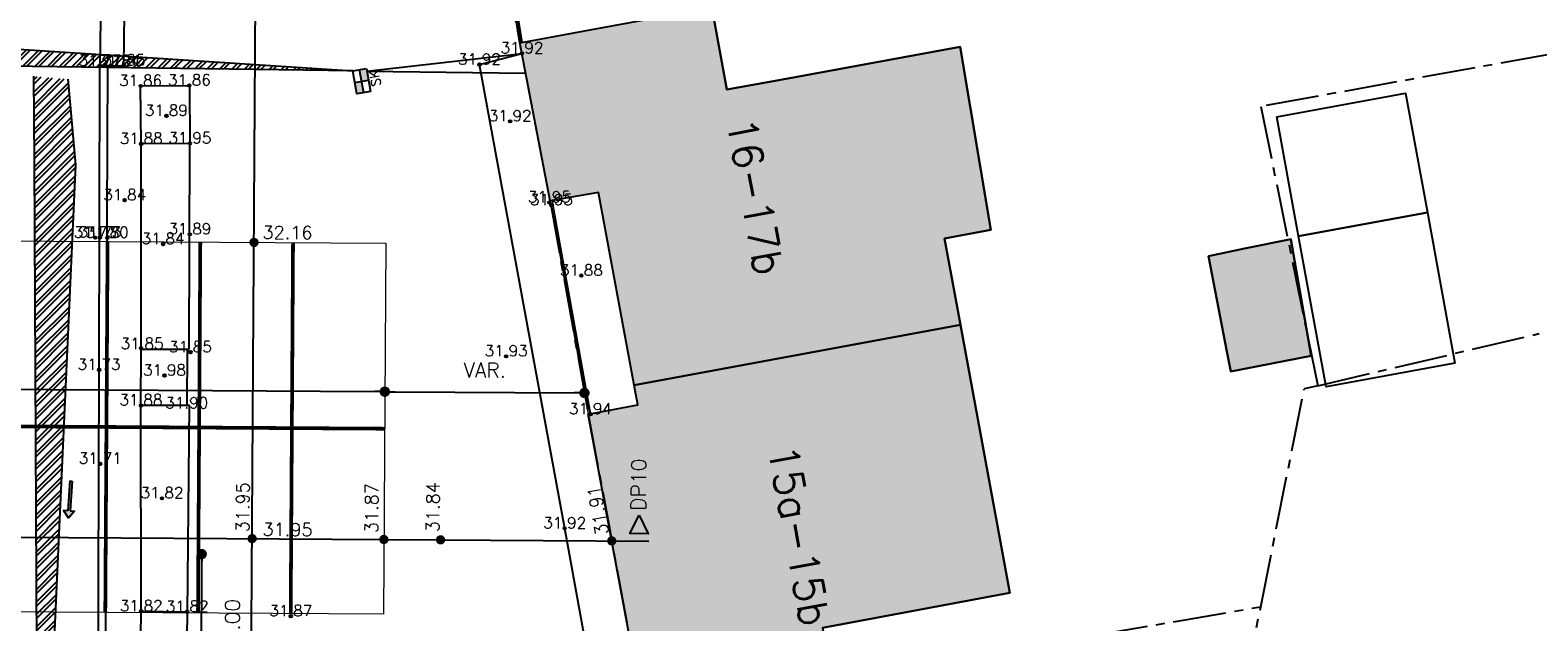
# Model space of a CAD drawing. Header units: metres. Extents: x 202952 to 203755, y 348879 to 349702.
# Tile 51 of 82: x 203360 to 203400, y 349390 to 349406. Entities that reach past the tile are written whole.
import ezdxf
from ezdxf.enums import TextEntityAlignment as Align

# ---------------------------------------------------------------- set-up
doc = ezdxf.new("R2010")
doc.units = ezdxf.units.M
doc.linetypes.add('1-200 CENTER', pattern=[4.28625, 2.8575, -0.47625, 0.47625, -0.47625])
doc.linetypes.add('PH 1-1 STREEP', pattern=[2, 1, -1])
for name, color, linetype in [('bgt.onbegroeidterreindeel', 252, 'Continuous'), ('PH-BEST-BEBOUWING', 1, 'Continuous'), ('PH-BEST-BEBOUWING-ARCERING', 254, 'Continuous'), ('PH-BEST-HUISNUMMER', 7, 'Continuous'), ('PH-BEST-KADASTRALE-GRENS', 240, '1-200 CENTER'), ('PH-INM-HOOGTE', 20, 'Continuous'), ('PH-INM-HOOGTEPUNT', 20, 'Continuous'), ('PH-INM-KANTVERHARDING', 253, 'Continuous'), ('PH-NIEUW-AAND-DPROF', 1, 'Continuous'), ('PH-NIEUW-AFWATERINGSPROFIEL', 7, 'Continuous'), ('PH-NIEUW-HOOGTES', 170, 'Continuous'), ('PH-NIEUW-MAATVOERING', 2, 'Continuous'), ('PH-RIO-KOLK', 7, 'Continuous')]:
    doc.layers.add(name, color=color, linetype=linetype)
doc.layers.add('PH-NIEUW-AFSCHEIDING MATERIAAL PARKEERVAK', color=115, linetype='PH 1-1 STREEP', transparency=0.5)
for name, color, linetype, lineweight in [('PH-NIEUW-AFSCHEIDING PARKEERVAK MAATVOERING', 115, 'Continuous', 5), ('PH-NIEUW-OPSLUITBAND-10', 115, 'Continuous', 18), ('PH-NIEUW-OPSLUITBAND-6', 115, 'Continuous', 30)]:
    doc.layers.add(name, color=color, linetype=linetype, lineweight=lineweight)
doc.styles.add('1-200', font='romans.shx', dxfattribs={"height": 0.4})
doc.styles.add('ISO', font='ISO')
doc.styles.add('ROMANS', font='romans.shx')
doc.dimstyles.new('BEMATING200', dxfattribs={"dimtxt": 0.4, "dimasz": 0.28, "dimexe": 0.5, "dimexo": 0.1, "dimgap": 0.4, "dimtad": 1, "dimlfac": -0.1, "dimzin": 0, "dimdsep": 46, "dimtxsty": '1-200', "dimblk": 'DOT', "dimcen": 0.09, "dimclrd": 8, "dimclre": 8, "dimclrt": 256, "dimadec": 3, "dimazin": 0, "dimtfac": 1, "dimtmove": 2, "dimatfit": 3, "dimfxl": 1, "dimtolj": 1, "dimtzin": 0, "dimarcsym": 0})

# ---------------------------------------------------------------- blocks, each defined once
blk = doc.blocks.new('MARKER', base_point=(45, 10))
at = {"color": 0}
for radius in [0.35, 0.25]:
    blk.add_circle((45, 10), radius, dxfattribs=at)
at = {"color": 0, "style": 'ISO'}
blk.add_attdef('MARKER', (45.6, 10), '', height=0.9, dxfattribs=at)
blk = doc.blocks.new('*U44')
h = blk.add_hatch(color=256)
h.paths.add_polyline_path([(0, 0.374), (-0.315, 0.374), (-0.315, 0.187), (0, 0.187)])
h.paths.add_polyline_path([(0, 0.187), (0, 0), (0.315, 0), (0.315, 0.187)])
blk.add_lwpolyline([(0.315, 0), (-0.315, 0), (-0.315, 0.374), (0.315, 0.374)], close=True)
for points in [[(-0.315, 0.374), (0, 0.374), (0, 0)], [(-0.315, 0.187), (0.315, 0.187)]]:
    blk.add_lwpolyline(points)
at = {"style": 'ROMANS'}
blk.add_attdef('SK', (-0.201, -0.307), '', height=0.25, dxfattribs=at)
blk = doc.blocks.new('AFWATERINGSPIJL')
at = {"ltscale": 0.5}
blk.add_hatch(color=256, dxfattribs=at).paths.add_polyline_path([(-0.058, 0.239), (-0.132, 0.151), (-0.75, 0.671), (-0.789, 0.625), (-0.171, 0.105), (-0.245, 0.016), (0, 0)])
for points in [[(-0.75, 0.671), (-0.789, 0.625)], [(-0.789, 0.625), (-0.171, 0.105)], [(-0.75, 0.671), (-0.132, 0.151)], [(-0.171, 0.105), (-0.245, 0.016), (0, 0)], [(-0.132, 0.151), (-0.058, 0.239), (0, 0)]]:
    blk.add_lwpolyline(points, dxfattribs=at)
blk = doc.blocks.new('_Dot')
at = {"color": 0, "linetype": 'ByBlock', "lineweight": -2}
blk.add_line((-0.5, 0), (-1, 0), dxfattribs=at)
at = {"color": 0, "linetype": 'ByBlock', "const_width": 0.5}
blk.add_lwpolyline([(-0.25, 0, 1), (0.25, 0, 1)], format="xyb", close=True, dxfattribs=at)
blk = doc.blocks.new('*D101')
at = {"layer": 'Defpoints', "color": 0, "transparency": 16777216}
for p in [(203341.775, 349396.136), (203369.275, 349395.963), (203369.275, 349395.963)]:
    blk.add_point(p, dxfattribs=at)
at = {"layer": 'PH-NIEUW-MAATVOERING', "color": 8, "lineweight": -2, "transparency": 16777216}
blk.add_line((203342.055, 349396.134), (203368.995, 349395.965), dxfattribs=at)
at = {"layer": 'PH-NIEUW-MAATVOERING', "color": 8, "lineweight": -2, "transparency": 16777216, "xscale": 0.28, "yscale": 0.28, "zscale": 0.28}
for p, rotation in [((203341.775, 349396.136), 179.6402103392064), ((203369.275, 349395.963), 359.6402103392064)]:
    blk.add_blockref('_Dot', p, dxfattribs=dict(at, rotation=rotation))
at = {"layer": 'PH-NIEUW-MAATVOERING', "transparency": 16777216, "insert": (203355.529, 349396.649), "char_height": 0.4, "attachment_point": 5, "rotation": 359.6402, "style": '1-200'}
blk.add_mtext('\\A1;27.50', dxfattribs=at)
blk = doc.blocks.new('*D102')
at = {"layer": 'Defpoints', "color": 0, "transparency": 16777216}
for p in [(203369.275, 349395.963), (203374.658, 349395.929), (203374.658, 349395.929)]:
    blk.add_point(p, dxfattribs=at)
at = {"layer": 'PH-NIEUW-MAATVOERING', "color": 8, "lineweight": -2, "transparency": 16777216}
blk.add_line((203369.555, 349395.961), (203374.378, 349395.931), dxfattribs=at)
at = {"layer": 'PH-NIEUW-MAATVOERING', "color": 8, "lineweight": -2, "transparency": 16777216, "xscale": 0.28, "yscale": 0.28, "zscale": 0.28}
for p, rotation in [((203369.275, 349395.963), 179.6402103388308), ((203374.658, 349395.929), 359.6402103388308)]:
    blk.add_blockref('_Dot', p, dxfattribs=dict(at, rotation=rotation))
at = {"layer": 'PH-NIEUW-MAATVOERING', "transparency": 16777216, "insert": (203371.97, 349396.546), "char_height": 0.4, "attachment_point": 5, "rotation": 359.6402, "style": '1-200'}
blk.add_mtext('\\A1;VAR.', dxfattribs=at)
blk = doc.blocks.new('*D116')
at = {"layer": 'Defpoints', "color": 0, "transparency": 16777216}
for p in [(203364.337, 349391.585), (203364.305, 349386.585), (203364.305, 349386.585)]:
    blk.add_point(p, dxfattribs=at)
at = {"layer": 'PH-NIEUW-MAATVOERING', "color": 8, "lineweight": -2, "transparency": 16777216}
blk.add_line((203364.335, 349391.305), (203364.307, 349386.865), dxfattribs=at)
at = {"layer": 'PH-NIEUW-MAATVOERING', "color": 8, "lineweight": -2, "transparency": 16777216, "xscale": 0.28, "yscale": 0.28, "zscale": 0.28}
for p, rotation in [((203364.337, 349391.585), 89.64021033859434), ((203364.305, 349386.585), 269.6402103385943)]:
    blk.add_blockref('_Dot', p, dxfattribs=dict(at, rotation=rotation))
at = {"layer": 'PH-NIEUW-MAATVOERING', "transparency": 16777216, "insert": (203365.165, 349389.777), "char_height": 0.4, "attachment_point": 5, "rotation": 89.6402, "style": '1-200'}
blk.add_mtext('\\A1;5.00', dxfattribs=at)

msp = doc.modelspace()

# ---------------------------------------------------------------- hatches: boundary and pattern name
at = {"layer": 'PH-BEST-BEBOUWING-ARCERING'}
for points in [[(203384.369, 349400.095), (203385.615, 349400.331), (203384.793, 349405.263), (203380.001, 349404.383), (203378.498, 349404.107), (203378.092, 349406.32), (203374.858, 349405.726), (203372.913, 349405.368), (203373.73, 349401.11), (203375.04, 349401.33), (203376.003, 349396.136), (203384.798, 349397.763)], [(203372.914, 349405.368), (203373.731, 349401.11), (203375.041, 349401.33), (203376.004, 349396.136), (203384.799, 349397.763), (203384.37, 349400.095), (203385.616, 349400.331), (203384.794, 349405.263), (203378.499, 349404.107), (203378.093, 349406.32), (203374.859, 349405.726)], [(203393.706, 349400.073), (203392.46, 349399.826), (203391.485, 349399.617), (203391.98, 349397.051), (203392.087, 349396.505), (203394.259, 349396.928)], [(203386.125, 349390.542), (203384.798, 349397.763), (203376.003, 349396.136), (203376.1, 349395.61), (203374.76, 349395.36), (203376.42, 349386.41), (203381.515, 349387.351), (203381.074, 349389.599)], [(203374.761, 349395.36), (203376.421, 349386.41), (203381.516, 349387.351), (203381.075, 349389.599), (203386.126, 349390.542), (203384.799, 349397.763), (203376.004, 349396.136), (203376.101, 349395.61)]]:
    msp.add_hatch(color=256, dxfattribs=at).paths.add_polyline_path(points)
at = {"layer": 'PH-NIEUW-AFWATERINGSPROFIEL', "ltscale": 0.2, "transparency": 33554687}
h = msp.add_hatch(dxfattribs=at)
h.set_pattern_fill('ANSI32', color=252, scale=0.025)
h.paths.add_polyline_path([(203368.41, 349404.611), (203339.831, 349405.002), (203351.778, 349405.696)])
h = msp.add_hatch(dxfattribs=at)
h.set_pattern_fill('ANSI32', color=252, scale=0.025)
h.paths.add_polyline_path([(203359.802, 349404.47), (203359.817, 349402.192), (203359.923, 349379.557), (203360.942, 349402.084), (203360.735, 349404.389)])

# ---------------------------------------------------------------- linework, layer by layer
at = {"layer": 'bgt.onbegroeidterreindeel'}
for p, q in [((203378.498, 349404.107), (203378.092, 349406.32)), ((203384.793, 349405.263), (203380.001, 349404.383)), ((203385.615, 349400.331), (203384.793, 349405.263)), ((203380.001, 349404.383), (203378.498, 349404.107)), ((203384.369, 349400.095), (203385.615, 349400.331)), ((203384.798, 349397.763), (203384.369, 349400.095)), ((203386.125, 349390.542), (203384.798, 349397.763)), ((203381.074, 349389.599), (203386.125, 349390.542))]:
    msp.add_line(p, q, dxfattribs=at)
msp.add_lwpolyline([(203391.98, 349397.051), (203392.087, 349396.505), (203394.259, 349396.928), (203393.706, 349400.073), (203392.46, 349399.826), (203391.485, 349399.617), (203391.98, 349397.051)], close=True, dxfattribs=at)
at = {"layer": 'PH-BEST-BEBOUWING'}
for points in [[(203373.73, 349401.11), (203372.913, 349405.368), (203374.858, 349405.726), (203378.092, 349406.32), (203378.498, 349404.107), (203380.001, 349404.383), (203384.793, 349405.263), (203385.615, 349400.331), (203384.369, 349400.095), (203384.798, 349397.763), (203376.003, 349396.136), (203375.04, 349401.33), (203373.73, 349401.11)], [(203393.331, 349403.377), (203396.803, 349404.01), (203397.39, 349400.793), (203393.918, 349400.159), (203393.331, 349403.377)], [(203398.131, 349396.73), (203394.658, 349396.097), (203393.918, 349400.159), (203397.39, 349400.793), (203398.131, 349396.73)], [(203391.98, 349397.051), (203391.485, 349399.617), (203392.46, 349399.826), (203393.706, 349400.073), (203394.259, 349396.928), (203392.087, 349396.505), (203391.98, 349397.051)], [(203374.76, 349395.36), (203376.1, 349395.61), (203376.003, 349396.136), (203384.798, 349397.763), (203386.125, 349390.542), (203381.074, 349389.599), (203381.515, 349387.351), (203376.42, 349386.41), (203374.76, 349395.36)]]:
    msp.add_lwpolyline(points, close=True, dxfattribs=at)
at = {"layer": 'PH-BEST-KADASTRALE-GRENS', "ltscale": 0.5}
for p, q in [((203394.436, 349396.124), (203400.407, 349397.53)), ((203394.436, 349396.124), (203394.066, 349396.036)), ((203392.895, 349390.164), (203394.066, 349396.036))]:
    msp.add_line(p, q, dxfattribs=at)
for points in [[(203374.51, 349407.645), (203372.547, 349407.334), (203372.92, 349405.33), (203373.73, 349401.11), (203374.76, 349395.36), (203376.42, 349386.41), (203376.669, 349385.055)], [(203407.388, 349404.882), (203407.102, 349406.216), (203392.896, 349403.653), (203394.436, 349396.124)], [(203382.218, 349386.654), (203384.207, 349388.673), (203392.895, 349390.164)], [(203388.307, 349368.216), (203390.539, 349380.571), (203392.46, 349387.97), (203392.895, 349390.164)]]:
    msp.add_lwpolyline(points, dxfattribs=at)
at = {"layer": 'PH-INM-KANTVERHARDING'}
for p, q in [((203361.624, 349406.884), (203361.591, 349404.749)), ((203363.997, 349397.105), (203364.021, 349402.658)), ((203362.7, 349395.592), (203362.706, 349397.11)), ((203362.706, 349397.11), (203363.997, 349397.105)), ((203363.942, 349397.105), (203363.937, 349395.587)), ((203364.012, 349395.587), (203362.7, 349395.592)), ((203363.953, 349389.992), (203364.012, 349395.587))]:
    msp.add_line(p, q, dxfattribs=at)
at = {"layer": 'PH-INM-KANTVERHARDING', "flags": 128}
for points in [[(203361.591, 349404.749), (203362.239, 349404.756), (203362.268, 349406.87), (203361.624, 349406.884)], [(203364.17, 349376.729), (203376.595, 349376.737), (203375.501, 349384.696), (203374.126, 349392.278), (203371.827, 349404.782), (203372.975, 349405.086)], [(203362.706, 349397.11), (203362.706, 349402.645)], [(203374.821, 349395.357), (203373.769, 349400.992)], [(203362.706, 349390.042), (203362.7, 349395.592)]]:
    msp.add_lwpolyline(points, dxfattribs=at)
msp.add_lwpolyline([(203366.319, 349369.963, -0.214736), (203362.722, 349371.564, -0.211559), (203361.53, 349375.26), (203361.539, 349385.028), (203361.57, 349396.553), (203361.591, 349404.749)], format="xyb", dxfattribs=at)
at = {"layer": 'PH-INM-KANTVERHARDING'}
msp.add_lwpolyline([(203366.364, 349370.164, -0.217373), (203362.872, 349371.697, -0.212145), (203361.73, 349375.249), (203361.739, 349385.028), (203361.77, 349396.552), (203361.809, 349404.751)], format="xyb", dxfattribs=at)
at = {"layer": 'PH-INM-KANTVERHARDING', "flags": 128}
for points in [[(203364.021, 349402.658), (203362.706, 349402.645), (203362.69, 349404.206), (203364.005, 349404.219)], [(203363.929, 349388.647), (203362.69, 349388.662), (203362.706, 349390.042), (203363.945, 349390.027)]]:
    msp.add_lwpolyline(points, close=True, dxfattribs=at)
at = {"layer": 'PH-NIEUW-AAND-DPROF', "elevation": 31.931}
msp.add_lwpolyline([(203365.495, 349360.053), (203365.939, 349430.51)], dxfattribs=at)
at = {"layer": 'PH-NIEUW-AAND-DPROF', "color": 7}
msp.add_lwpolyline([(203376.134, 349392.636), (203376.378, 349392.134), (203375.878, 349392.138)], close=True, dxfattribs=at)
at = {"layer": 'PH-NIEUW-AAND-DPROF'}
msp.add_lwpolyline([(203336.551, 349392.184), (203376.394, 349391.934)], dxfattribs=at)
at = {"layer": 'PH-NIEUW-AFSCHEIDING MATERIAAL PARKEERVAK', "ltscale": 0.2, "transparency": 33554687, "const_width": 0.1}
for points in [[(203361.8, 349400.012), (203361.737, 349390.012)], [(203364.3, 349399.996), (203364.237, 349389.996)], [(203366.8, 349399.98), (203366.737, 349389.98)], [(203341.769, 349395.137), (203369.269, 349394.965)]]:
    msp.add_lwpolyline(points, dxfattribs=at)
at = {"layer": 'PH-NIEUW-AFSCHEIDING PARKEERVAK MAATVOERING', "lineweight": 13}
for p, q in [((203341.801, 349400.137), (203369.3, 349399.965)), ((203369.3, 349399.965), (203369.237, 349389.965)), ((203369.237, 349389.965), (203341.738, 349390.137))]:
    msp.add_line(p, q, dxfattribs=at)
at = {"layer": 'PH-NIEUW-AFWATERINGSPROFIEL', "ltscale": 0.08}
msp.add_line((203368.791, 349404.605), (203373.071, 349404.547), dxfattribs=at)
for points in [[(203368.791, 349404.605), (203372.975, 349405.086)], [(203359.802, 349404.47), (203359.817, 349402.192), (203359.923, 349379.557), (203360.942, 349402.084), (203360.735, 349404.389)]]:
    msp.add_lwpolyline(points, dxfattribs=at)
msp.add_polyline3d([(203368.41, 349404.611, 0), (203339.831, 349405.002, 0), (203351.778, 349405.696, 31.931)], close=True, dxfattribs=at)
at = {"layer": 'PH-NIEUW-HOOGTES', "const_width": 0.125, "elevation": 31.931}
for points in [[(203365.705, 349400.033, 1), (203365.79, 349399.941, 1)], [(203365.654, 349392.046, 1), (203365.74, 349391.955, 1)], [(203365.654, 349392.046, 1), (203365.74, 349391.955, 1)]]:
    msp.add_lwpolyline(points, format="xyb", close=True, dxfattribs=at)
at = {"layer": 'PH-NIEUW-HOOGTES', "const_width": 0.125}
for points in [[(203369.207, 349392.024, 1), (203369.293, 349391.933, 1)], [(203370.737, 349392.014, 1), (203370.822, 349391.923, 1)], [(203375.352, 349391.985, 1), (203375.437, 349391.894, 1)]]:
    msp.add_lwpolyline(points, format="xyb", close=True, dxfattribs=at)
at = {"layer": 'PH-NIEUW-OPSLUITBAND-10'}
for points in [[(203373.73, 349401.11), (203374.76, 349395.36)], [(203373.789, 349401.121), (203374.819, 349395.371)]]:
    msp.add_lwpolyline(points, dxfattribs=at)
at = {"layer": 'PH-NIEUW-OPSLUITBAND-6'}
for points in [[(203372.913, 349405.368), (203372.6, 349407.342)], [(203372.972, 349405.377), (203372.659, 349407.352)]]:
    msp.add_lwpolyline(points, dxfattribs=at)

# ---------------------------------------------------------------- block references
at = {"layer": 'PH-INM-HOOGTEPUNT', "xscale": 0.1, "yscale": 0.1, "zscale": 0.1}
for p in [(203372.975, 349405.086, 31.917), (203361.591, 349404.749, 31.772), (203362.239, 349404.756, 31.848), (203371.827, 349404.782, 31.916), (203362.69, 349404.206, 31.864), (203364.005, 349404.219, 31.864), (203363.386, 349403.401, 31.891), (203372.654, 349403.253, 31.922), (203362.706, 349402.645, 31.883), (203364.021, 349402.658, 31.946), (203362.261, 349401.125, 31.844), (203373.713, 349401.066, 31.947), (203373.769, 349400.992, 31.951), (203364.018, 349400.206, 31.887), (203361.467, 349400.115, 31.732), (203361.596, 349400.12, 31.727), (203361.791, 349400.111, 31.802), (203363.296, 349399.944, 31.845), (203374.576, 349399.093, 31.881), (203362.698, 349397.138, 31.851), (203364.033, 349397.027, 31.855), (203372.547, 349396.917, 31.926), (203361.57, 349396.553, 31.729), (203363.334, 349396.398, 31.977), (203362.7, 349395.592, 31.879), (203374.821, 349395.357, 31.942), (203361.602, 349394.021, 31.708), (203363.268, 349393.088, 31.817), (203374.126, 349392.278, 31.922), (203362.706, 349390.042, 31.821), (203363.945, 349390.027, 31.821), (203366.741, 349389.911, 31.871)]:
    msp.add_blockref('MARKER', p, dxfattribs=at)
at = {"layer": 'PH-NIEUW-AFWATERINGSPROFIEL', "xscale": -1, "rotation": 45.92458800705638}
msp.add_blockref('AFWATERINGSPIJL', (203360.744, 349392.552), dxfattribs=at)
at = {"layer": 'PH-RIO-KOLK', "rotation": 100.1547989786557}
msp.add_blockref('*U44', (203368.834, 349404.367), dxfattribs=at).add_auto_attribs({'SK': 'SK'})

# ---------------------------------------------------------------- texts
at = {"layer": 'PH-BEST-HUISNUMMER', "style": 'ROMANS'}
for s, p in [('16-17b', (203379.264, 349401.228)), ('15a-15b', (203380.443, 349392.087))]:
    msp.add_text(s, height=0.8, rotation=280.5, dxfattribs=at).set_placement(p, align=Align.MIDDLE_CENTER)
at = {"layer": 'PH-INM-HOOGTE', "style": 'ROMANS'}
for s, p in [('31.77', (203361.591, 349404.749)), ('31.85', (203362.239, 349404.756)), ('31.92', (203371.827, 349404.782)), ('31.92', (203372.975, 349405.086)), ('31.84', (203362.108, 349404.733)), ('31.86', (203362.69, 349404.206)), ('31.86', (203364.005, 349404.219)), ('31.89', (203363.386, 349403.401)), ('31.92', (203372.654, 349403.253)), ('31.88', (203362.706, 349402.645)), ('31.95', (203364.021, 349402.658)), ('31.84', (203362.261, 349401.125)), ('31.95', (203373.713, 349401.066)), ('31.95', (203373.769, 349400.992)), ('31.73', (203361.467, 349400.115)), ('31.73', (203361.596, 349400.12)), ('31.80', (203361.791, 349400.111)), ('31.84', (203363.296, 349399.944)), ('31.89', (203364.018, 349400.206)), ('31.88', (203374.576, 349399.093)), ('31.85', (203362.731, 349397.111)), ('31.85', (203364.033, 349397.027)), ('31.93', (203372.547, 349396.917)), ('31.73', (203361.57, 349396.553)), ('31.98', (203363.334, 349396.398)), ('31.88', (203362.7, 349395.592)), ('31.90', (203363.934, 349395.512)), ('31.94', (203374.821, 349395.357)), ('31.71', (203361.602, 349394.021)), ('31.82', (203363.268, 349393.088)), ('31.92', (203374.126, 349392.278)), ('31.82', (203362.706, 349390.042)), ('31.82', (203363.945, 349390.027)), ('31.87', (203366.741, 349389.911))]:
    msp.add_text(s, height=0.3, dxfattribs=at).set_placement(p, align=Align.CENTER)
at = {"layer": 'PH-NIEUW-AAND-DPROF', "color": 2, "insert": (203375.912, 349392.754), "char_height": 0.4, "attachment_point": 1, "rotation": 89.5, "style": 'ROMANS'}
msp.add_mtext_dynamic_manual_height_columns('DP10', width=2.25123, gutter_width=8.75, heights=[0], dxfattribs=at)
at = {"layer": 'PH-NIEUW-HOOGTES', "style": 'ROMANS'}
for s, rotation, p in [('32.16', 359.6402, (203365.975, 349400.083, 31.931)), ('31.95', 89.6402, (203365.615, 349392.173, 31.931)), ('31.87', 89.6402, (203369.09, 349392.148)), ('31.84', 89.6402, (203370.742, 349392.173)), ('31.91', 100.568, (203375.317, 349392.134)), ('31.95', 359.6402, (203365.977, 349392.077, 31.931))]:
    msp.add_text(s, height=0.35, rotation=rotation, dxfattribs=at).set_placement(p)

# ---------------------------------------------------------------- dimensions: what is measured, and where the dimension line sits
at = {"layer": 'PH-NIEUW-MAATVOERING'}
dim = msp.add_aligned_dim(p1=(203341.775, 349396.136), p2=(203369.275, 349395.963), distance=0, dimstyle='BEMATING200', override={"dimtad": 3, "dimse1": 1, "dimse2": 1}, dxfattribs=at)
dim.commit()
dim.dimension.update_dxf_attribs({"geometry": '*D101', "text_midpoint": (203355.529, 349396.649)})
dim = msp.add_aligned_dim(p1=(203369.275, 349395.963), p2=(203374.658, 349395.929), distance=0, text='VAR.', dimstyle='BEMATING200', override={"dimtad": 3, "dimse1": 1, "dimse2": 1}, dxfattribs=at)
dim.commit()
dim.dimension.update_dxf_attribs({"geometry": '*D102', "text_midpoint": (203371.97, 349396.546)})
dim = msp.add_linear_dim(base=(203364.305, 349386.585, -31.931), p1=(203364.337, 349391.585, -31.931), p2=(203364.305, 349386.585, -31.931), angle=269.6402, dimstyle='BEMATING200', override={"dimtad": 3, "dimse1": 1, "dimse2": 1}, dxfattribs=at)
dim.commit()
dim.dimension.update_dxf_attribs({"geometry": '*D116', "text_midpoint": (203365.165, 349389.777, -31.931), "dimtype": 129})

doc.saveas('drawing.dxf')
